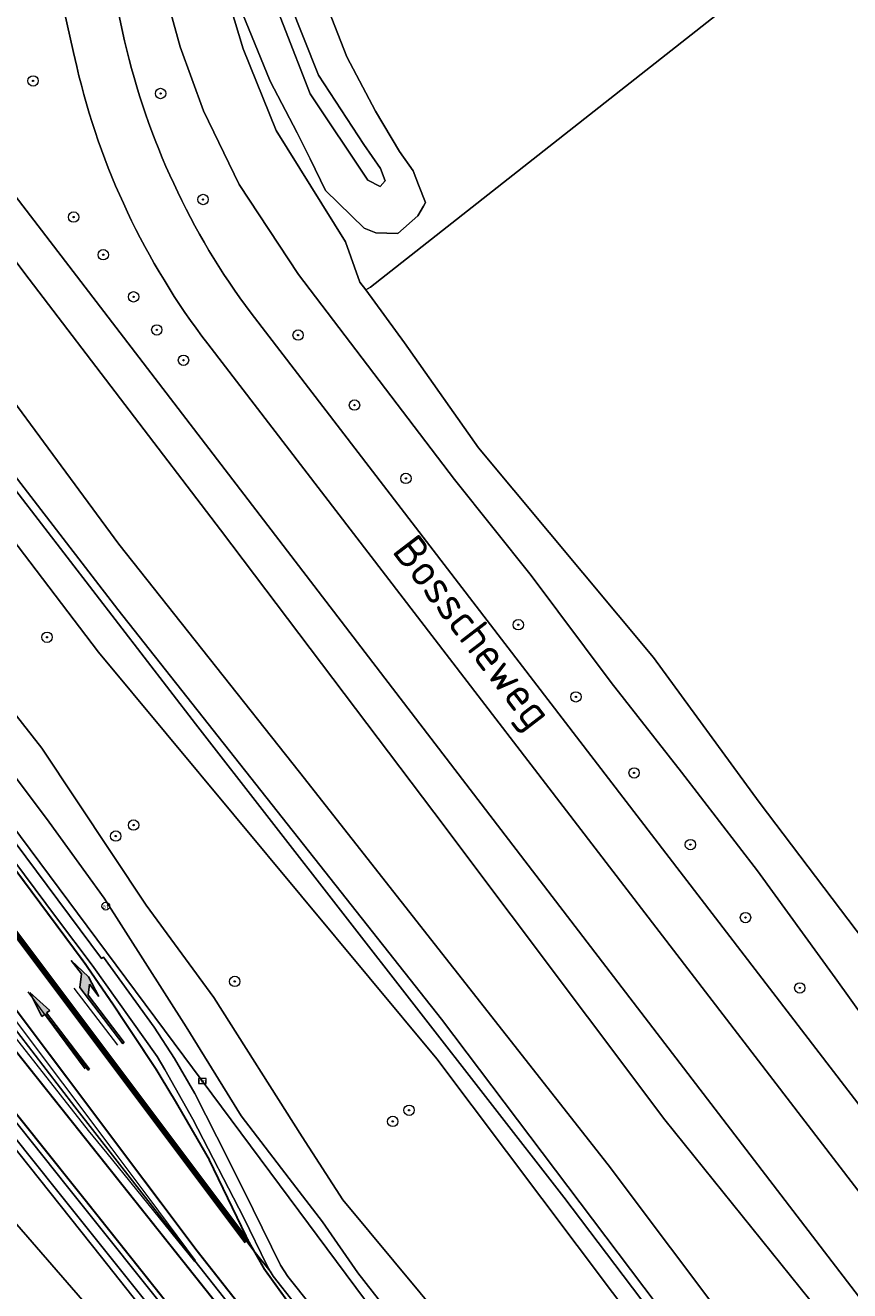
# Model space of a CAD drawing. Header units: metres. Extents: x 168032 to 180145, y 382923 to 399665.
# Tile 243 of 256: x 168902 to 168966, y 398640 to 398737. Entities that reach past the tile are written whole.
import ezdxf
from ezdxf.enums import TextEntityAlignment as Align

# ---------------------------------------------------------------- set-up
doc = ezdxf.new("R2010")
doc.units = ezdxf.units.M
doc.linetypes.add('VW-1-3_STREEP', pattern=[4, 1, -3])
doc.linetypes.add('VW-3-3_STREEP', pattern=[6, 3, -3])
doc.layers.get('0').update_dxf_attribs({"color": 8, "lineweight": 18})
for name, color, linetype, lineweight in [('B-WE-GR-BOOM-S', 8, 'Continuous', 18), ('B-WE-GR-GRAS-GV', 8, 'Continuous', 18), ('B-WE-GR-GROENVOORZIENING-GV', 8, 'Continuous', 18), ('B-WE-IE-MEUBILAIR_WEGMEUBILAIR-G', 8, 'Continuous', 18), ('B-WE-IE-MEUBILAIR_WEGMEUBILAIR_PAAL-S', 8, 'Continuous', 18), ('B-WE-OG-TERREIN_ERF-GV', 8, 'Continuous', 18), ('B-WE-OG-TOPOGRAFIE-T18', 8, 'Continuous', 18), ('B-WE-OG-WATER_GREPPEL-GV', 8, 'Continuous', 18), ('B-WE-OG-WATER_RIVIER-GV', 8, 'Continuous', 18), ('B-WE-OG-WATER_SLOOT-GV', 8, 'Continuous', 18), ('B-WE-OG-WEG-GV', 8, 'Continuous', 18), ('B-WE-VH-VERHARDING_ASFALT-GV', 8, 'Continuous', 18), ('B-WE-VH-VERHARDING_GRASBETONSTEEN-GV', 8, 'Continuous', 18), ('B-WE-VW-AFSLUITPAAL-S', 8, 'Continuous', 18), ('B-WE-VW-MARKERING_LANGS_STREEP_13_045-G', 8, 'VW-1-3_STREEP', 50), ('B-WE-VW-MARKERING_LANGS_STREEP_33-G', 8, 'VW-3-3_STREEP', 13), ('B-WE-VW-MARKERING_LANGS_STREEP_DOORGETROKKEN_3X015-G', 8, 'Continuous', 13), ('B-WE-VW-MARKERING_PICTOGRAM-G', 8, 'Continuous', 18), ('B-WE-VW-MARKERING_PIJL-S', 8, 'Continuous', 25)]:
    doc.layers.add(name, color=color, linetype=linetype, lineweight=lineweight)
doc.styles.add('NLCS-ISO', font='NLCS-ISO.ttf')
doc.styles.add('NLCS-ISO-M200-T18', font='NLCS-ISO.ttf', dxfattribs={"height": 0.36})

# ---------------------------------------------------------------- blocks, each defined once
blk = doc.blocks.new('SVW-AFSLUITPAAL-SO')
at = {"lineweight": 18}
blk.add_circle((0, 0), 1.5, dxfattribs=at)
at = {"lineweight": 18, "style": 'NLCS-ISO'}
blk.add_text('af', height=1.8, dxfattribs=at).set_placement((0, 0), align=Align.MIDDLE_CENTER)
blk = doc.blocks.new('SIE-WEG_PAAL_HECTOMETERPAAL-SO')
at = {"color": 0, "linetype": 'ByBlock', "lineweight": 18}
blk.add_lwpolyline([(-1.44375, -0.94375), (1.44375, -0.94375), (1.44375, 0.94375), (-1.44375, 0.94375)], close=True, dxfattribs=at)
at = {"color": 0, "linetype": 'ByBlock', "lineweight": 18, "style": 'NLCS-ISO'}
blk.add_text('hm', height=1.5, dxfattribs=at).set_placement((0, 0), align=Align.MIDDLE_CENTER)
at = {"style": 'NLCS-ISO'}
blk.add_attdef('WAARDE', (2.13125, -1.69375), '', height=1.5, dxfattribs=at)
blk = doc.blocks.new('SGR-BOOM_01-SO')
at = {"linetype": 'ByBlock', "lineweight": 18}
h = blk.add_hatch(color=0, dxfattribs=at)
h.dxf.hatch_style = 1
edge = h.paths.add_edge_path()
edge.add_arc((0, 0), 0.25, 0, 360)
at = {"color": 0, "linetype": 'ByBlock', "lineweight": 18}
for radius in [2, 0.25]:
    blk.add_circle((0, 0), radius, dxfattribs=at)
blk = doc.blocks.new('N-SVW-MARKERING_PIJL_RD_7.5')
blk.add_hatch(color=256).paths.add_polyline_path([(5.45, 0.375), (5.45, 0.075), (0, 0.075), (0, -0.075), (5.45, -0.075), (5.45, -0.375), (7.5, 0)])
for p, q in [((0, 0.075), (5.45, 0.075)), ((0, -0.075), (0, 0.075)), ((5.45, 0.375), (5.45, 0.075)), ((7.5, 0), (5.45, 0.375)), ((7.5, 0), (5.45, -0.375)), ((0, -0.075), (5.45, -0.075)), ((5.45, -0.075), (5.45, -0.375))]:
    blk.add_line(p, q)
blk = doc.blocks.new('N-SVW-MARKERING_PIJL_RA_7.5')
blk.add_hatch(color=256).paths.add_polyline_path([(5.196, -0.675), (4, -0.675), (5.7, -0.975), (7.5, -0.675), (6.2, -0.675), (5.45, 0.075), (0, 0.075), (0, -0.075), (4.596, -0.075)])
for p, q in [((0, 0.075), (5.45, 0.075)), ((0, 0.075), (0, -0.075)), ((6.2, -0.675), (5.45, 0.075)), ((0, -0.075), (4.596, -0.075)), ((4, -0.675), (5.196, -0.675)), ((5.7, -0.975), (4, -0.675)), ((5.196, -0.675), (4.596, -0.075)), ((5.7, -0.975), (7.5, -0.675)), ((6.2, -0.675), (7.5, -0.675))]:
    blk.add_line(p, q)

msp = doc.modelspace()

# ---------------------------------------------------------------- linework, layer by layer
at = {"layer": 'B-WE-GR-GRAS-GV', "flags": 128}
msp.add_lwpolyline([(168965.654, 398746.347), (168928.749, 398717.266), (168928.384, 398717.053), (168931.361, 398712.979), (168937.082, 398704.883), (168950.571, 398688.73), (168958.7, 398677.576), (168966.839, 398666.854), (168976.376, 398654.47), (168984.533, 398644.108), (168990.859, 398635.776), (169000.486, 398623.934), (169008.906, 398611.835), (169016.454, 398602.461), (169032.963, 398581.267), (169039.571, 398572.387), (169046.95, 398563.305), (169053.06, 398555.563), (169059.554, 398546.921)], dxfattribs=at)
at = {"layer": 'B-WE-GR-GROENVOORZIENING-GV', "flags": 128}
msp.add_lwpolyline([(168925.768, 398620.063), (168908.015, 398642.487), (168889.568, 398665.662), (168872.098, 398687.589), (168855.515, 398708.508), (168844.108, 398723.197), (168842.946, 398721.892), (168847.501, 398716.087), (168855.205, 398706.005), (168862.969, 398695.391), (168870.082, 398685.564), (168878.726, 398673.759), (168886.464, 398664.256), (168894.03, 398653.559), (168921.729, 398621.667)], dxfattribs=at)
msp.add_lwpolyline([(168978.404, 398548.867), (168964.494, 398567.48), (168946.285, 398591.609), (168930.072, 398611.855), (168927.916, 398614.622), (168923.052, 398619.106), (168910.446, 398630.565), (168908.325, 398632.641), (168908.969, 398633.245), (168914.611, 398628.139), (168921.729, 398621.667), (168894.03, 398653.559), (168893.924, 398649.066), (168890.043, 398643.226), (168895.478, 398637.879), (168910.511, 398624.211), (168918.659, 398616.813), (168929.647, 398606.763), (168942.066, 398590.126), (168961.509, 398564.104), (168961.549, 398564.134), (168961.775, 398564.302), (168973.102, 398549.078), (168974.879, 398546.693)], close=True, dxfattribs=at)
at = {"layer": 'B-WE-IE-MEUBILAIR_WEGMEUBILAIR-G', "flags": 128}
msp.add_lwpolyline([(169002.603, 398519.745), (168991.936, 398533.933), (168981.486, 398548.094), (168964.774, 398570.249), (168947.191, 398593.426), (168936.609, 398606.68), (168925.768, 398620.063), (168908.015, 398642.487), (168889.568, 398665.662), (168872.098, 398687.589), (168855.515, 398708.508), (168842.359, 398725.449), (168828.626, 398742.955), (168816.276, 398758.983), (168806.064, 398772.289), (168798.708, 398782.059), (168796.818, 398784.625), (168794.129, 398788.252), (168791.83, 398791.354), (168786.545, 398798.393), (168782.018, 398804.472)], dxfattribs=at)
at = {"layer": 'B-WE-OG-TERREIN_ERF-GV', "flags": 128}
msp.add_lwpolyline([(168913.094, 398760.143), (168914.844, 398759.634), (168916.681, 398758.199), (168918.438, 398755.906), (168924.427, 398741.415), (168926.932, 398735.032), (168929.143, 398730.843), (168930.986, 398727.731), (168932.029, 398726.24), (168932.464, 398725.172), (168932.989, 398723.809), (168932.835, 398723.521), (168932.408, 398722.783), (168930.868, 398721.398), (168929.154, 398721.46), (168928.268, 398721.827), (168925.292, 398724.714), (168924.107, 398727.177), (168923.102, 398729.168), (168921.014, 398733.152), (168914.033, 398750.275), (168910.537, 398757.021), (168910.909, 398759.335)], close=True, dxfattribs=at)
msp.add_lwpolyline([(168917.336, 398740.938), (168918.942, 398735.646), (168921.493, 398729.341), (168926.818, 398720.758), (168927.937, 398717.665), (168928.384, 398717.053), (168928.749, 398717.266), (168965.654, 398746.347)], dxfattribs=at)
at = {"layer": 'B-WE-OG-WATER_GREPPEL-GV', "flags": 128}
for points in [[(168912.604, 398741.209), (168914.081, 398735.792), (168915.881, 398730.874), (168918.628, 398725.196), (168923.206, 398718.248), (168935.214, 398702.441), (168941.133, 398695.034), (168947.303, 398686.801), (168952.724, 398679.893), (168958.588, 398672.283), (168964.579, 398664.036), (168969.247, 398657.499), (168974.872, 398650.636), (168982.774, 398640.337), (168989.412, 398631.179), (168996.759, 398622.009), (169003.981, 398612.58), (169011.337, 398603.206), (169021.3, 398590.378), (169029.108, 398579.716), (169038.387, 398567.827), (169046.591, 398556.89), (169059.458, 398541.004)], [(169059.554, 398546.921), (169053.06, 398555.563), (169046.95, 398563.305), (169039.571, 398572.387), (169032.963, 398581.267), (169016.454, 398602.461), (169008.906, 398611.835), (169000.486, 398623.934), (168990.859, 398635.776), (168984.533, 398644.108), (168976.376, 398654.47), (168966.839, 398666.854), (168958.7, 398677.576), (168950.571, 398688.73), (168937.082, 398704.883), (168931.361, 398712.979), (168928.384, 398717.053), (168927.937, 398717.665), (168926.818, 398720.758), (168921.493, 398729.341), (168918.942, 398735.646), (168917.336, 398740.938)]]:
    msp.add_lwpolyline(points, dxfattribs=at)
at = {"layer": 'B-WE-OG-WATER_RIVIER-GV', "flags": 128}
for points in [[(169055.191, 398519.085), (169034.654, 398545.731), (169012.944, 398574.189), (168997.821, 398593.827), (168981.07, 398615.226), (168967.072, 398633.655), (168951.441, 398653.083), (168933.634, 398676.799), (168917.182, 398698.569), (168902.451, 398717.9), (168889.065, 398735.681), (168878.88, 398749.081), (168878.747, 398749.26), (168876.689, 398752.02), (168876.509, 398752.261), (168874.94, 398754.354), (168854.963, 398782.048), (168841.213, 398801.317), (168828.479, 398818.721), (168828.326, 398818.926), (168827.379, 398820.188), (168827.22, 398820.4), (168810.779, 398840.502), (168780.543, 398877.415)], [(168876.656, 398739.878), (168883.565, 398731.15), (168895.07, 398716.846), (168909.345, 398697.458), (168923.274, 398679.879), (168947.074, 398649.618), (168961.553, 398630.322), (168980.363, 398605.764), (168993.88, 398588.574), (168999.215, 398581.73), (169020.832, 398553.234), (169034.977, 398535.332), (169056.737, 398507.054)]]:
    msp.add_lwpolyline(points, dxfattribs=at)
at = {"layer": 'B-WE-OG-WATER_SLOOT-GV', "flags": 128}
for points in [[(169204.351, 398330.85), (168999.998, 398595.581), (168882.72, 398748.65), (168882.669, 398748.381), (168878.88, 398749.081), (168889.065, 398735.681), (168902.451, 398717.9), (168917.182, 398698.569), (168933.634, 398676.799), (168951.441, 398653.083), (168967.072, 398633.655), (168981.07, 398615.226), (168997.821, 398593.827), (169012.944, 398574.189), (169034.654, 398545.731), (169055.191, 398519.085)], [(169056.737, 398507.054), (169034.977, 398535.332), (169020.832, 398553.234), (168999.215, 398581.73), (168993.88, 398588.574), (168980.363, 398605.764), (168961.553, 398630.322), (168947.074, 398649.618), (168923.274, 398679.879), (168909.345, 398697.458), (168895.07, 398716.846), (168883.565, 398731.15), (168876.656, 398739.878)], [(168873.22, 398738.174), (168875.074, 398736.179), (168876.918, 398734.213), (168878.755, 398732.12), (168884.399, 398724.698), (168909.271, 398692.411), (168934.217, 398660.842), (168954.641, 398633.789), (168976.541, 398605.265), (168997.992, 398578.287), (168999.466, 398576.326), (169013.783, 398557.278), (169023.625, 398544.182), (169052.703, 398506.384)]]:
    msp.add_lwpolyline(points, dxfattribs=at)
at = {"layer": 'B-WE-OG-WEG-GV', "flags": 128}
for points in [[(168910.537, 398757.021), (168914.033, 398750.275), (168921.014, 398733.152), (168923.102, 398729.168), (168924.107, 398727.177), (168925.292, 398724.714), (168928.268, 398721.827), (168929.154, 398721.46), (168930.868, 398721.398), (168932.408, 398722.783), (168932.835, 398723.521), (168932.989, 398723.809), (168932.464, 398725.172), (168932.029, 398726.24), (168930.986, 398727.731), (168929.143, 398730.843), (168926.932, 398735.032), (168924.427, 398741.415), (168918.438, 398755.906), (168916.681, 398758.199), (168914.844, 398759.634), (168913.094, 398760.143), (168910.909, 398759.335)], [(168928.23, 398728.259), (168929.526, 398726.42), (168929.895, 398725.457), (168929.498, 398725.025), (168928.55, 398725.522), (168924.112, 398732.176), (168922.014, 398737.526), (168919.256, 398744.628), (168915.114, 398753.995), (168913.192, 398757.068), (168913.265, 398757.824), (168913.606, 398758.057), (168915.461, 398755.788), (168918.058, 398750.429), (168924.75, 398733.62)], [(168928.23, 398728.259), (168924.75, 398733.62), (168918.058, 398750.429), (168915.461, 398755.788), (168913.606, 398758.057), (168913.265, 398757.824), (168913.192, 398757.068), (168915.114, 398753.995), (168919.256, 398744.628), (168922.014, 398737.526), (168924.112, 398732.176), (168928.55, 398725.522), (168929.498, 398725.025), (168929.895, 398725.457), (168929.526, 398726.42)], [(168864.053, 398725.613), (168864.588, 398724.062), (168865.359, 398722.53), (168866.159, 398721.329), (168866.402, 398720.964), (168869.448, 398717.049), (168881.288, 398701.381), (168908.009, 398665.513), (168908.168, 398665.627), (168912.086, 398660.226), (168913.652, 398657.796), (168915.211, 398655.108), (168917.759, 398650.087), (168919.703, 398646.154), (168921.821, 398641.866), (168922.389, 398641.006), (168926.023, 398636.42), (168934.947, 398624.935), (168941.44, 398616.881), (168943.776, 398618.719), (168937.969, 398626.219)]]:
    msp.add_lwpolyline(points, close=True, dxfattribs=at)
for points in [[(168890.337, 398756.706), (168889.205, 398755.925), (168885.886, 398753.634), (168885.603, 398754.114), (168878.88, 398749.36), (168882.72, 398748.65), (168999.998, 398595.581), (169204.351, 398330.85), (169207.023, 398333.302)], [(168908.073, 398744.315), (168908.77, 398741.062), (168909.801, 398736.251)], [(168906.106, 398734.292), (168905.87, 398735.35), (168904.839, 398739.972), (168904.194, 398742.864)], [(169059.458, 398541.004), (169046.591, 398556.89), (169038.387, 398567.827), (169029.108, 398579.716), (169021.3, 398590.378), (169011.337, 398603.206), (169003.981, 398612.58), (168996.759, 398622.009), (168989.412, 398631.179), (168982.774, 398640.337), (168974.872, 398650.636), (168969.247, 398657.499), (168964.579, 398664.036), (168958.588, 398672.283), (168952.724, 398679.893), (168947.303, 398686.801), (168941.133, 398695.034), (168935.214, 398702.441), (168923.206, 398718.248), (168918.628, 398725.196), (168915.881, 398730.874), (168914.081, 398735.792), (168912.604, 398741.209)], [(168867.38, 398739.361), (168870.955, 398734.101), (168866.893, 398729.408), (168868.532, 398727.023), (168868.401, 398727.579), (168868.723, 398729.992), (168869.518, 398731.12), (168870.435, 398731.877), (168871.126, 398732.26), (168871.439, 398730.212), (168872.011, 398726.365), (168872.412, 398723.949), (168874.077, 398720.859), (168889.526, 398699.434), (168903.417, 398681.741), (168911.451, 398669.617), (168916.685, 398662.506), (168923.489, 398651.779), (168926.632, 398646.923), (168946.537, 398622.953), (168965.321, 398598.902), (168981.342, 398578.853)], [(168931.738, 398636.228), (168927.788, 398641.282), (168925.055, 398645.214), (168922.483, 398648.56), (168918.782, 398653.375), (168914.551, 398660.238), (168908.225, 398670.156), (168903.978, 398676.026), (168889.062, 398695.945), (168872.259, 398718.273), (168870.41, 398721.596), (168869.307, 398723.733), (168868.532, 398727.023), (168866.893, 398729.408), (168870.955, 398734.101), (168867.38, 398739.361)], [(169037.927, 398520.848), (169016.809, 398548.095), (168998.492, 398572.1), (168977.448, 398599.711), (168952.763, 398632.627), (168933.862, 398657.775), (168907.783, 398689.14), (168886.247, 398717.417), (168879.515, 398724.21), (168878.237, 398725.839), (168877.422, 398726.762), (168876.432, 398728.163), (168874.727, 398730.973), (168872.192, 398734.418), (168871.532, 398735.3), (168871.029, 398736.427), (168870.99, 398737.211), (168871.084, 398737.954)], [(168871.084, 398737.954), (168870.99, 398737.211), (168871.029, 398736.427), (168871.532, 398735.3), (168872.192, 398734.418), (168874.727, 398730.973), (168876.432, 398728.163), (168877.422, 398726.762), (168878.237, 398725.839), (168879.515, 398724.21), (168886.247, 398717.417), (168907.783, 398689.14), (168933.862, 398657.775), (168952.763, 398632.627), (168977.448, 398599.711), (168998.492, 398572.1), (169016.809, 398548.095), (169037.927, 398520.848)], [(168871.266, 398738.192), (168874.179, 398735.116), (168891.5, 398714.453), (168915.26, 398683.603), (168943.641, 398647.105), (168973.251, 398608.022), (168996.777, 398578.101), (169022.516, 398543.902), (169049.033, 398509.153)], [(169049.033, 398509.153), (169022.516, 398543.902), (168996.777, 398578.101), (168973.251, 398608.022), (168943.641, 398647.105), (168915.26, 398683.603), (168891.5, 398714.453), (168874.179, 398735.116), (168871.266, 398738.192)], [(169052.703, 398506.384), (169023.625, 398544.182), (169013.783, 398557.278), (168999.466, 398576.326), (168997.992, 398578.287), (168976.541, 398605.265), (168954.641, 398633.789), (168934.217, 398660.842), (168909.271, 398692.411), (168884.399, 398724.698), (168878.755, 398732.12), (168876.918, 398734.213), (168875.074, 398736.179), (168873.22, 398738.174)], [(168865.889, 398737.604), (168865.24, 398736.5), (168864.46, 398734.949), (168863.987, 398733.379), (168863.64, 398731.755), (168863.444, 398729.689), (168863.534, 398727.852), (168863.883, 398726.104), (168864.053, 398725.613), (168937.969, 398626.219)], [(168966.387, 398569.003), (168962.688, 398573.95), (168948.308, 398592.828), (168929.752, 398616.038), (168922.569, 398625.115), (168913.49, 398636.512), (168904.664, 398647.555), (168897.651, 398656.329), (168893.75, 398661.175), (168891.745, 398663.696), (168876.557, 398682.804), (168857.516, 398706.739), (168844.403, 398723.599), (168844.108, 398723.197), (168855.515, 398708.508), (168872.098, 398687.589), (168889.568, 398665.662), (168908.015, 398642.487), (168925.768, 398620.063), (168936.609, 398606.68), (168947.191, 398593.426), (168964.774, 398570.249), (168981.486, 398548.094)], [(168919.546, 398715.264), (169165.481, 398394.95)], [(169162.441, 398392.22), (168916.203, 398712.904)], [(168946.537, 398622.953), (168926.632, 398646.923), (168923.489, 398651.779), (168916.685, 398662.506), (168911.451, 398669.617), (168903.417, 398681.741), (168889.526, 398699.434)], [(168889.062, 398695.945), (168903.978, 398676.026), (168908.225, 398670.156), (168914.551, 398660.238), (168918.782, 398653.375), (168922.483, 398648.56), (168925.055, 398645.214), (168927.788, 398641.282), (168931.738, 398636.228)]]:
    msp.add_lwpolyline(points, dxfattribs=at)
at = {"layer": 'B-WE-OG-WEG-GV'}
for points in [[(168909.801, 398736.251, 0.104005), (168919.546, 398715.264)], [(168916.203, 398712.904, -0.106374), (168906.106, 398734.292)]]:
    msp.add_lwpolyline(points, format="xyb", dxfattribs=at)
at = {"layer": 'B-WE-VH-VERHARDING_ASFALT-GV', "flags": 128}
for points in [[(168909.801, 398736.251), (168908.77, 398741.062), (168908.073, 398744.315)], [(168904.194, 398742.864), (168904.839, 398739.972), (168905.87, 398735.35), (168906.106, 398734.292)], [(169165.481, 398394.95), (168919.546, 398715.264)], [(168916.203, 398712.904), (169162.441, 398392.22)]]:
    msp.add_lwpolyline(points, dxfattribs=at)
at = {"layer": 'B-WE-VH-VERHARDING_ASFALT-GV'}
for points in [[(168919.546, 398715.264, -0.104005), (168909.801, 398736.251)], [(168906.106, 398734.292, 0.106374), (168916.203, 398712.904)]]:
    msp.add_lwpolyline(points, format="xyb", dxfattribs=at)
at = {"layer": 'B-WE-VH-VERHARDING_ASFALT-GV', "flags": 128}
for points in [[(168865.928, 398720.591), (168865.676, 398720.4), (168863.107, 398718.46), (168866.416, 398714.055), (168868.275, 398711.709), (168875.42, 398702.093), (168899.629, 398669.812), (168912.001, 398653.314), (168919.219, 398643.689), (168919.765, 398642.991), (168921.006, 398641.402), (168920.756, 398641.878), (168918.981, 398645.528), (168915.061, 398653.143), (168912.904, 398656.949), (168912.307, 398657.96), (168907.3, 398665.002), (168904.548, 398668.64), (168884.633, 398695.388)], [(168939.58, 398611.429), (168940.109, 398611.832), (168942.518, 398613.668), (168942.776, 398613.865), (168935.812, 398622.516), (168921.245, 398641.024), (168921.006, 398641.402), (168919.765, 398642.991), (168919.219, 398643.689), (168912.001, 398653.314), (168899.629, 398669.812), (168896.822, 398667.706), (168895.974, 398667.07), (168896.292, 398666.657), (168897.105, 398665.604), (168905.963, 398654.069), (168915.216, 398642.203), (168929.609, 398623.957)], [(168936.416, 398609.018), (168936.737, 398609.262), (168939.184, 398611.127), (168939.58, 398611.429), (168929.609, 398623.957), (168915.216, 398642.203), (168905.963, 398654.069), (168897.105, 398665.604), (168896.292, 398666.657), (168895.974, 398667.07), (168895.91, 398667.007), (168895.077, 398666.344), (168892.719, 398664.47), (168892.372, 398664.194), (168894.374, 398661.675), (168898.275, 398656.829), (168905.288, 398648.055), (168914.116, 398637.01), (168923.125, 398625.698), (168931.473, 398615.214)]]:
    msp.add_lwpolyline(points, close=True, dxfattribs=at)
at = {"layer": 'B-WE-VH-VERHARDING_GRASBETONSTEEN-GV', "flags": 128}
msp.add_lwpolyline([(168877.184, 398683.302), (168858.144, 398707.234), (168844.927, 398724.153), (168844.403, 398723.599), (168857.516, 398706.739), (168876.557, 398682.804), (168891.745, 398663.696), (168893.75, 398661.175), (168897.651, 398656.329), (168904.664, 398647.555), (168913.49, 398636.512), (168922.569, 398625.115), (168923.125, 398625.698), (168914.116, 398637.01), (168905.288, 398648.055), (168898.275, 398656.829), (168894.374, 398661.675), (168892.372, 398664.194)], close=True, dxfattribs=at)
for points in [[(168926.023, 398636.42), (168922.389, 398641.006), (168921.821, 398641.866), (168919.703, 398646.154), (168917.759, 398650.087), (168915.211, 398655.108), (168913.652, 398657.796), (168912.086, 398660.226), (168908.168, 398665.627), (168908.009, 398665.513), (168881.288, 398701.381)], [(168884.633, 398695.388), (168904.548, 398668.64), (168907.3, 398665.002), (168912.307, 398657.96), (168912.904, 398656.949), (168915.061, 398653.143), (168918.981, 398645.528), (168920.756, 398641.878), (168921.006, 398641.402), (168921.245, 398641.024), (168935.812, 398622.516)]]:
    msp.add_lwpolyline(points, dxfattribs=at)
at = {"layer": 'B-WE-VW-MARKERING_LANGS_STREEP_13_045-G', "const_width": 0.45, "flags": 128}
msp.add_lwpolyline([(168860.298, 398722.198), (168863.107, 398718.46), (168868.275, 398711.709), (168875.42, 398702.093), (168899.629, 398669.812), (168912.001, 398653.314), (168919.219, 398643.689)], dxfattribs=at)
at = {"layer": 'B-WE-VW-MARKERING_LANGS_STREEP_33-G', "const_width": 0.15, "flags": 128}
for points in [[(168663.566, 398966.886), (168663.81, 398966.56), (168683.85, 398939.574), (168687.432, 398934.773), (168695.741, 398923.634), (168699.311, 398918.865), (168714.149, 398898.866), (168723.248, 398886.636), (168723.682, 398886.053), (168742.75, 398860.403), (168753.118, 398846.445), (168767.915, 398826.525), (168792.24, 398793.869), (168803.712, 398778.624), (168813.371, 398765.968), (168830.183, 398743.936), (168843.488, 398726.745), (168852.649, 398715.025), (168877.24, 398683.884), (168888.579, 398669.651), (168892.719, 398664.47), (168905.625, 398648.318), (168906.641, 398647.047), (168927.897, 398620.319), (168936.737, 398609.262), (168949.567, 398593.214), (168958.627, 398581.408), (168964.598, 398573.497), (168967.397, 398569.764), (168971.082, 398564.85), (168980.716, 398551.889), (168997.466, 398529.481), (169020.107, 398499.13), (169027.204, 398489.639), (169040.743, 398471.536), (169055.497, 398451.74), (169064.014, 398440.301), (169075.759, 398424.518), (169082.66, 398414.941), (169086.679, 398409.348), (169087.311, 398408.468), (169092.79, 398400.638), (169098.778, 398392.051), (169106.428, 398380.731), (169114.846, 398368.191), (169121.749, 398357.562), (169133.195, 398339.355), (169141.533, 398326.011), (169145.725, 398319.301), (169149.518, 398313.332), (169154.381, 398305.894), (169162.28, 398293.82), (169172.849, 398278.255), (169181.899, 398265.168), (169190.992, 398252.297), (169197.693, 398243.037), (169200.047, 398239.783), (169208.094, 398228.624), (169208.928, 398227.502), (169234.512, 398193.198), (169257.271, 398162.637), (169261.584, 398156.846), (169290.08, 398118.618), (169317.014, 398082.462), (169318.161, 398080.923), (169347.085, 398042.016), (169376.591, 398002.446), (169376.738, 398002.249), (169387.316, 397987.87), (169405.092, 397964.157), (169431.093, 397929.085), (169436.401, 397922.002), (169454.996, 397897.188), (169462.891, 397886.418), (169481.262, 397861.858), (169496.183, 397841.843), (169510.418, 397822.748), (169541.436, 397781.099), (169544.236, 397777.323), (169555.897, 397761.614), (169558.309, 397758.365), (169583.433, 397724.619), (169610.915, 397687.701), (169615.6, 397681.412), (169636.811, 397652.94), (169661.863, 397619.325), (169675.414, 397601.121), (169699.118, 397569.28), (169707.001, 397558.756), (169730.636, 397527.013), (169735.107, 397521.017), (169759.476, 397488.338), (169788.453, 397449.474), (169794.886, 397440.863), (169813.184, 397416.368), (169846.164, 397372.145), (169854.679, 397360.703), (169869.635, 397340.607), (169888.976, 397314.746), (169914.022, 397281.158), (169914.469, 397280.558), (169939.822, 397246.505), (169965.388, 397212.257), (169974.243, 397200.401), (169992.585, 397175.838), (170016.232, 397144.17), (170034.08, 397120.254), (170043.871, 397107.135), (170066.82, 397076.416), (170093.903, 397040.116), (170099.716, 397032.324), (170136.639, 396982.806), (170153.695, 396959.983), (170161.325, 396949.774), (170183.597, 396919.921), (170186.927, 396915.458), (170201.768, 396895.572), (170213.485, 396879.837), (170227.432, 396861.106), (170250.932, 396829.4), (170273.171, 396799.402), (170280.372, 396789.69), (170311.618, 396747.553), (170332.654, 396719.212), (170342.266, 396706.261), (170369.994, 396668.866), (170392.219, 396638.887), (170399.965, 396628.439), (170446.363, 396565.937), (170451.819, 396558.585), (170507.845, 396483.096), (170511.435, 396478.26), (170532.772, 396449.523), (170545.638, 396432.139), (170571.007, 396397.972), (170586.183, 396377.533), (170622.215, 396328.908), (170630.602, 396317.647), (170658.825, 396279.748), (170690.197, 396237.381), (170706.119, 396215.879), (170713.852, 396205.474), (170730.677, 396182.821), (170749.618, 396157.277), (170749.786, 396157.05), (170765.931, 396135.308), (170783.952, 396111.136), (170795.393, 396096.255), (170804.923, 396084.278), (170809.65, 396078.605), (170810.613, 396077.489), (170817.941, 396069.001), (170823.912, 396062.46), (170832.116, 396053.815), (170841.517, 396044.402), (170845.278, 396040.768), (170850.273, 396035.941), (170860.435, 396026.758), (170867.773, 396020.427), (170873.441, 396015.72), (170877.137, 396012.705), (170881.628, 396009.164), (170883.666, 396007.579), (170885.828, 396005.898), (170888.017, 396004.135), (170892.16, 396001.068), (170895.983, 395998.282), (170901.608, 395994.19), (170904.467, 395992.185), (170907.159, 395990.312), (170910.575, 395988.028), (170914.084, 395985.696), (170916.921, 395983.855), (170924.126, 395979.278), (170931.247, 395974.933), (170939.669, 395969.992), (170943.679, 395967.677), (170948.077, 395965.225), (170954.15, 395961.955), (170959.149, 395959.255), (170963.48, 395957.059), (170967.805, 395954.88), (170968.365, 395954.605), (170971.255, 395953.183), (170979.619, 395949.224), (170992.329, 395943.677), (170996.413, 395941.934), (171004.533, 395938.605), (171007.746, 395937.293), (171011.116, 395935.986), (171014.497, 395934.704), (171020.635, 395932.461), (171028.566, 395929.684), (171028.606, 395929.671), (171038.896, 395926.327), (171046.631, 395923.895), (171057.694, 395920.724), (171062.665, 395919.423), (171070.829, 395917.286), (171081.369, 395914.755), (171099.481, 395910.816), (171109.782, 395908.686), (171116.95, 395907.326), (171122.191, 395906.488)], [(168872.862, 398744.911), (168867.511, 398740.853), (168866.174, 398739.557), (168865.139, 398738.147), (168863.995, 398736.269), (168863.31, 398734.65), (168862.847, 398733.092), (168862.535, 398730.957), (168862.445, 398729.166), (168862.651, 398727.359), (168863.139, 398725.292), (168863.722, 398723.648), (168864.417, 398722.263), (168865.506, 398720.63), (168865.676, 398720.4), (168871.092, 398712.947), (168892.382, 398684.479), (168906.721, 398665.167), (168908.883, 398662.019), (168912.202, 398657.017), (168913.747, 398654.463), (168915.441, 398651.542), (168916.262, 398650.122), (168919.355, 398643.711), (168919.765, 398642.991), (168920.574, 398641.569), (168922.57, 398638.795), (168935.498, 398622.492), (168942.518, 398613.668), (168945.898, 398609.418), (168953.332, 398600.037), (168960.906, 398590.321), (168972.1, 398575.404), (168973.08, 398574.095), (168995.607, 398544.016), (169018.662, 398513.067), (169032.955, 398493.928), (169041.54, 398482.432), (169062.21, 398454.726), (169068.825, 398445.835), (169076.325, 398435.82), (169082.116, 398427.91), (169092.208, 398413.936), (169092.517, 398413.497), (169098.557, 398404.93), (169103.368, 398397.977), (169105.68, 398394.623), (169110.596, 398387.475), (169114.719, 398381.287), (169118.722, 398375.336), (169125.285, 398365.395), (169132.188, 398354.435), (169140.888, 398340.515), (169147.599, 398329.799), (169147.956, 398329.228), (169158.87, 398312.153), (169166.877, 398299.929), (169171.926, 398292.333), (169177.049, 398284.792), (169180.331, 398279.965), (169188.671, 398267.998), (169199.171, 398253.088), (169203.439, 398247.175), (169206.255, 398243.275), (169214.655, 398231.865), (169248.234, 398186.748), (169262.986, 398166.892), (169268.888, 398158.948), (169290.465, 398130.043), (169313.989, 398098.397), (169322.705, 398086.714), (169323.287, 398085.934), (169335.66, 398069.42), (169370.066, 398023.094), (169377.616, 398013.013), (169382.465, 398006.502), (169391.459, 397994.423), (169399.175, 397984.033), (169435.816, 397934.889), (169442.207, 397926.304), (169470.957, 397887.69), (169501.929, 397846.123), (169503.057, 397844.61), (169549.566, 397782.164), (169561.672, 397765.916), (169581.135, 397739.794), (169602.052, 397711.716), (169621.414, 397685.733), (169625.361, 397680.437), (169647.849, 397650.202), (169672.56, 397616.932), (169681.15, 397605.392), (169694.066, 397588.039), (169714.472, 397560.7), (169740.509, 397525.791), (169740.865, 397525.312), (169765.417, 397492.323), (169790.311, 397458.895), (169800.587, 397445.128), (169812.861, 397428.684), (169833.328, 397401.198), (169855.645, 397371.347), (169860.404, 397364.966), (169874.944, 397345.472), (169904.446, 397305.926), (169920.179, 397284.825), (169939.359, 397259.102), (169973.562, 397213.251), (169979.972, 397204.658), (170018.909, 397152.464), (170039.795, 397124.517), (170045.076, 397117.45), (170072.649, 397080.573), (170099.619, 397044.386), (170100.498, 397043.208), (170125.708, 397009.417), (170156.78, 396967.881), (170159.468, 396964.276), (170159.502, 396964.231), (170181.811, 396934.31), (170189.352, 396924.191), (170207.053, 396900.439), (170219.212, 396884.086), (170249.634, 396843.172), (170278.916, 396803.664), (170287.287, 396792.369), (170317.789, 396751.292), (170335.278, 396727.741), (170338.419, 396723.509), (170346.038, 396713.244), (170372.048, 396678.125), (170375.827, 396673.025), (170397.967, 396643.159), (170402.616, 396636.887), (170436.313, 396591.523), (170457.574, 396562.87), (170472.908, 396542.204), (170511.334, 396490.406), (170517.189, 396482.535), (170538.225, 396454.254), (170572.359, 396408.153), (170576.752, 396402.237), (170615.457, 396350.112), (170636.386, 396321.944), (170646.914, 396307.774), (170684.112, 396257.665), (170695.974, 396241.653), (170710.274, 396222.349), (170735.007, 396189.04), (170755.17, 396161.812), (170755.529, 396161.327), (170774.778, 396135.315), (170793.8, 396109.96), (170808.176, 396091.62), (170816.122, 396082.225), (170819.084, 396078.723), (170826.596, 396069.997), (170831.97, 396064.279), (170837.788, 396058.216), (170845.692, 396050.214), (170850.118, 396045.988), (170852.644, 396043.575), (170861.461, 396035.363), (170872.33, 396025.919), (170884.627, 396015.896), (170885.616, 396015.07), (170888.024, 396013.212), (170890.775, 396011.091), (170897.627, 396005.916), (170902.138, 396002.598), (170907.122, 395999.085), (170910.829, 395996.479), (170916.449, 395992.704), (170921.587, 395989.399), (170926.385, 395986.284), (170932.717, 395982.42), (170937.108, 395979.749), (170940.958, 395977.486), (170945.56, 395974.829), (170950.654, 395971.96), (170953.807, 395970.22), (170958.059, 395967.935), (170963.194, 395965.221), (170967.178, 395963.187), (170971.443, 395961.088), (170971.562, 395961.03), (170974.802, 395959.465), (170978.731, 395957.572), (170982.521, 395955.846), (170987.242, 395953.702), (170991.167, 395951.936), (170994.729, 395950.388), (170998.115, 395948.95), (171006.777, 395945.362), (171015.717, 395941.869), (171019.859, 395940.297), (171024.61, 395938.611), (171030.749, 395936.453), (171030.758, 395936.45), (171039.094, 395933.753), (171049.585, 395930.523), (171054.41, 395929.099), (171061.544, 395927.114), (171064.401, 395926.35), (171064.559, 395926.308), (171066.787, 395925.712), (171070.557, 395924.754), (171075.667, 395923.494), (171078.932, 395922.709), (171084.478, 395921.466), (171092.437, 395919.773), (171097.702, 395918.839), (171101.477, 395918.204), (171105.175, 395917.673), (171109.159, 395917.135), (171113.664, 395916.72), (171120.791, 395916.081), (171122.941, 395915.937)]]:
    msp.add_lwpolyline(points, dxfattribs=at)
at = {"layer": 'B-WE-VW-MARKERING_LANGS_STREEP_DOORGETROKKEN_3X015-G', "const_width": 0.15, "flags": 128}
for points in [[(168861.06, 398715.601), (168887.188, 398680.621), (168896.822, 398667.706), (168896.855, 398667.661), (168906.631, 398654.636), (168909.244, 398651.154), (168915.325, 398643.052), (168929.665, 398624.819), (168940.109, 398611.832), (168943.109, 398608.102), (168955.835, 398591.917), (168960.724, 398585.616), (168968.958, 398574.604), (168970.694, 398572.276), (168984.436, 398553.852), (168996.746, 398537.36), (169017.077, 398510.231)], [(168858.051, 398713.131), (168860.574, 398709.91), (168867.667, 398700.751), (168891.665, 398670.63), (168895.077, 398666.344), (168895.131, 398666.277), (168905.294, 398653.501), (168907.961, 398650.149), (168914.307, 398642.171), (168916.684, 398639.182), (168929.164, 398623.601), (168939.184, 398611.127), (168942.161, 398607.42), (168950.749, 398596.657), (168955.221, 398590.885), (168964.436, 398578.901), (168969.838, 398571.624), (168970.285, 398571.022), (168992.094, 398541.615), (169013.468, 398513.155)]]:
    msp.add_lwpolyline(points, dxfattribs=at)
at = {"layer": 'B-WE-VW-MARKERING_PICTOGRAM-G', "flags": 128}
for points in [[(168767.915, 398826.525), (168792.24, 398793.869), (168803.712, 398778.624), (168813.371, 398765.968), (168830.183, 398743.936), (168843.488, 398726.745), (168852.649, 398715.025), (168877.24, 398683.884), (168888.579, 398669.651), (168892.719, 398664.47), (168905.625, 398648.318), (168906.641, 398647.047), (168927.897, 398620.319), (168936.737, 398609.262), (168949.567, 398593.214), (168958.627, 398581.408), (168964.598, 398573.497), (168967.397, 398569.764), (168971.082, 398564.85), (168980.716, 398551.889), (168997.466, 398529.481), (169020.107, 398499.13)], [(168865.139, 398738.147), (168863.995, 398736.269), (168863.31, 398734.65), (168862.847, 398733.092), (168862.535, 398730.957), (168862.445, 398729.166), (168862.651, 398727.359), (168863.139, 398725.292), (168863.722, 398723.648), (168864.417, 398722.263), (168865.506, 398720.63), (168865.676, 398720.4), (168871.092, 398712.947), (168892.382, 398684.479), (168906.721, 398665.167), (168908.883, 398662.019), (168912.202, 398657.017), (168913.747, 398654.463), (168915.441, 398651.542), (168916.262, 398650.122), (168919.355, 398643.711), (168919.765, 398642.991), (168920.574, 398641.569), (168922.57, 398638.795)], [(168868.275, 398711.709), (168875.42, 398702.093), (168899.629, 398669.812), (168912.001, 398653.314), (168919.219, 398643.689)], [(168896.855, 398667.661), (168906.631, 398654.636), (168909.244, 398651.154), (168915.325, 398643.052), (168929.665, 398624.819), (168940.109, 398611.832), (168943.109, 398608.102), (168955.835, 398591.917), (168960.724, 398585.616), (168968.958, 398574.604), (168970.694, 398572.276), (168984.436, 398553.852), (168996.746, 398537.36), (169017.077, 398510.231)], [(169013.468, 398513.155), (168992.094, 398541.615), (168970.285, 398571.022), (168969.838, 398571.624), (168964.436, 398578.901), (168955.221, 398590.885), (168950.749, 398596.657), (168942.161, 398607.42), (168939.184, 398611.127), (168929.164, 398623.601), (168916.684, 398639.182), (168914.307, 398642.171), (168907.961, 398650.149), (168905.294, 398653.501), (168895.131, 398666.277)], [(168906.765, 398657.003), (168902.354, 398662.956)], [(168909.27, 398658.841), (168905.903, 398663.235)]]:
    msp.add_lwpolyline(points, dxfattribs=at)
msp.add_lwpolyline([(168896.292, 398666.657), (168895.878, 398666.36), (168896.735, 398665.273), (168906.997, 398652.259), (168908.417, 398650.506), (168915.175, 398642.166), (168915.257, 398642.241), (168911.77, 398646.942), (168908.839, 398650.837), (168897.475, 398665.934), (168896.706, 398666.955)], close=True, dxfattribs=at)
msp.add_lwpolyline([(168896.292, 398666.657), (168895.878, 398666.36), (168896.735, 398665.273), (168906.997, 398652.259), (168908.417, 398650.506), (168915.175, 398642.166), (168915.257, 398642.241), (168911.77, 398646.942), (168908.839, 398650.837), (168897.475, 398665.934), (168896.706, 398666.955)], close=True, dxfattribs=at)

# ---------------------------------------------------------------- block references
at = {"layer": 'B-WE-GR-BOOM-S', "xscale": 0.2, "yscale": 0.2, "zscale": 0.2}
for p in [(168902.747, 398733.17), (168912.575, 398732.201), (168915.846, 398724.031), (168905.872, 398722.673), (168908.155, 398719.77), (168910.489, 398716.527), (168912.281, 398713.977), (168923.173, 398713.582), (168914.34, 398711.636), (168927.517, 398708.182), (168931.486, 398702.531), (168940.145, 398691.245), (168903.819, 398690.278), (168944.584, 398685.685), (168949.071, 398679.82), (168910.494, 398675.805), (168909.112, 398674.958), (168953.409, 398674.293), (168957.657, 398668.667), (168918.289, 398663.751), (168961.841, 398663.243), (168931.727, 398653.817), (168930.464, 398652.956)]:
    msp.add_blockref('SGR-BOOM_01-SO', p, dxfattribs=at)
at = {"layer": 'B-WE-IE-MEUBILAIR_WEGMEUBILAIR_PAAL-S', "xscale": 0.2, "yscale": 0.2, "zscale": 0.2}
msp.add_blockref('SIE-WEG_PAAL_HECTOMETERPAAL-SO', (168915.787, 398656.073), dxfattribs=at)
at = {"layer": 'B-WE-VW-AFSLUITPAAL-S', "xscale": 0.2, "yscale": 0.2, "zscale": 0.2}
msp.add_blockref('SVW-AFSLUITPAAL-SO', (168908.347, 398669.547), dxfattribs=at)
at = {"layer": 'B-WE-VW-MARKERING_PIJL-S'}
for name, p, rotation in [('N-SVW-MARKERING_PIJL_RA_7.5', (168909.712, 398658.99), 127.4346420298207), ('N-SVW-MARKERING_PIJL_RD_7.5', (168907.042, 398656.945), 127.4346420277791)]:
    msp.add_blockref(name, p, dxfattribs=dict(at, rotation=rotation))

# ---------------------------------------------------------------- texts
at = {"layer": 'B-WE-OG-TOPOGRAFIE-T18', "style": 'NLCS-ISO-M200-T18'}
msp.add_text('Bosscheweg', height=2.5, rotation=307.5, dxfattribs=at).set_placement((168936.377, 398690.481), align=Align.MIDDLE)

doc.saveas('drawing.dxf')
